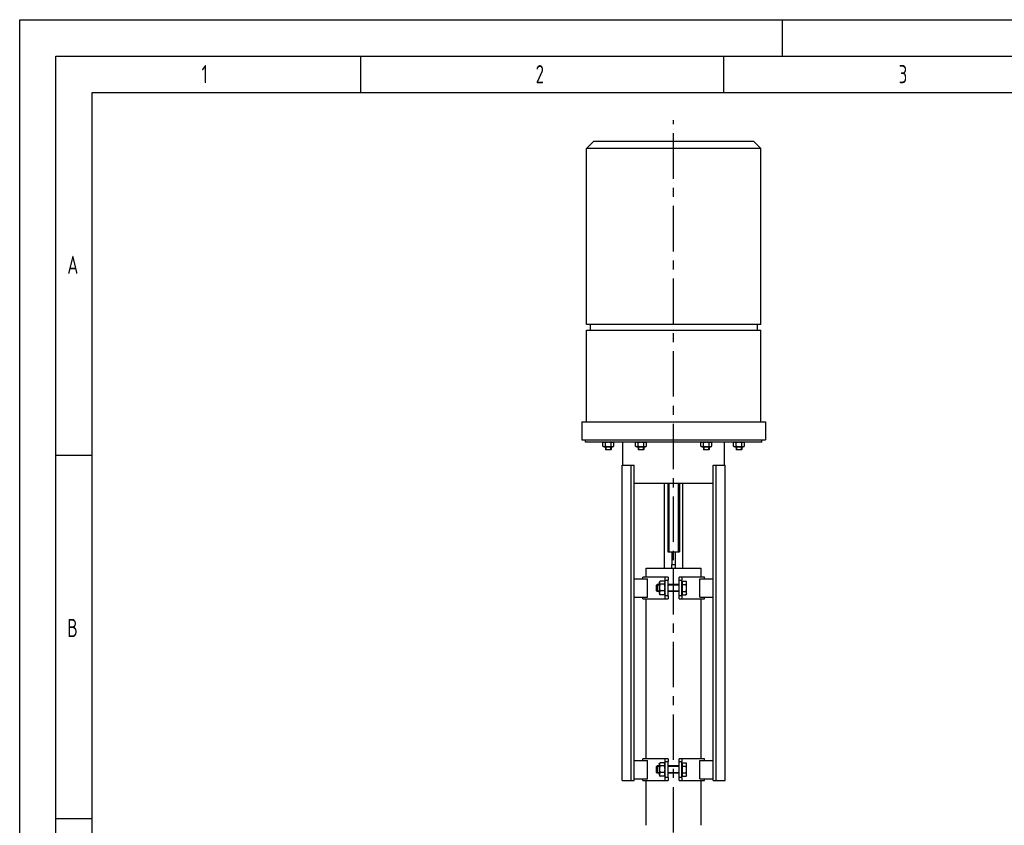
# Model space of a CAD drawing. Header units: millimetres. Extents: x 0 to 5940, y 0 to 4200.
# Tile 31 of 51: x 0 to 1356, y 3091 to 4200. Entities that reach past the tile are written whole.
import ezdxf

# ---------------------------------------------------------------- set-up
doc = ezdxf.new("R2010")
doc.units = ezdxf.units.MM
doc.header["$LTSCALE"] = 50
doc.linetypes.add('MITTE', pattern=[2, 1.25, -0.25, 0.25, -0.25])
doc.layers.get('0').update_dxf_attribs({"linetype": 'CONTINUOUS'})
for name, color, linetype in [('01-LINIE-025', 1, 'CONTINUOUS'), ('02-LINIE-035', 2, 'CONTINUOUS'), ('05-ACHSE', 1, 'MITTE'), ('KSB-BLATTRAND', 2, 'CONTINUOUS')]:
    doc.layers.add(name, color=color, linetype=linetype)
doc.styles.get("Standard").update_dxf_attribs({"font": 'ISOCP.SHX'})

# ---------------------------------------------------------------- blocks, each defined once
blk = doc.blocks.new('Hubmagnet_03')
at = {"layer": '02-LINIE-035'}
for p, q in [((-110, 1087.5), (-120, 1077.5)), ((-110, 1087.5), (110, 1087.5)), ((110, 1087.5), (120, 1077.5)), ((120, 1077.5), (-120, 1077.5)), ((-120, 835.5), (-120, 1077.5)), ((120, 835.5), (120, 1077.5)), ((120, 835.5), (-120, 835.5)), ((-120, 827.5), (120, 827.5)), ((-120, 701.5), (-120, 827.5)), ((-115, 835.5), (-115, 827.5)), ((115, 835.5), (115, 827.5)), ((120, 701.5), (120, 827.5)), ((-126.5, 701.5), (126.5, 701.5)), ((-126.5, 701.5), (-126.5, 676.5)), ((126.5, 701.5), (126.5, 676.5)), ((-126.5, 676.5), (126.5, 676.5)), ((-121.5, 673.5), (-121.5, 676.5)), ((121.5, 673.5), (-121.5, 673.5)), ((-95.8, 673.5), (-97.5, 672.5)), ((-97.5, 667.7), (-97.5, 672.5)), ((-95.8, 666.7), (-97.5, 667.7)), ((-95.8, 666.7), (-84.2, 666.7)), ((-94, 666.7), (-94, 663)), ((-93.8, 667.7), (-93.8, 672.5)), ((-93.3, 666.7), (-93.3, 663)), ((-86.7, 663), (-86.7, 666.7)), ((-86.2, 667.7), (-86.2, 672.5)), ((-86, 666.7), (-86, 663)), ((-84.2, 673.5), (-82.5, 672.5)), ((-84.2, 666.7), (-82.5, 667.7)), ((-82.5, 667.7), (-82.5, 672.5)), ((-69.8, 641.5), (-69.8, 673.5)), ((-50.8, 673.5), (-52.5, 672.5)), ((-52.5, 667.7), (-52.5, 672.5)), ((-50.8, 666.7), (-52.5, 667.7)), ((-50.8, 666.7), (-39.2, 666.7)), ((-49, 666.7), (-49, 663)), ((-48.8, 667.7), (-48.8, 672.5)), ((-48.3, 666.7), (-48.3, 663)), ((-41.7, 663), (-41.7, 666.7)), ((-41.2, 667.7), (-41.2, 672.5)), ((-41, 666.7), (-41, 663)), ((-39.2, 673.5), (-37.5, 672.5)), ((-39.2, 666.7), (-37.5, 667.7)), ((-37.5, 667.7), (-37.5, 672.5)), ((39.2, 673.5), (37.5, 672.5)), ((37.5, 667.7), (37.5, 672.5)), ((39.2, 666.7), (37.5, 667.7)), ((39.2, 666.7), (50.8, 666.7)), ((41, 666.7), (41, 663)), ((41.2, 667.7), (41.2, 672.5)), ((41.7, 666.7), (41.7, 663)), ((48.3, 663), (48.3, 666.7)), ((48.8, 667.7), (48.8, 672.5)), ((49, 666.7), (49, 663)), ((50.8, 673.5), (52.5, 672.5)), ((50.8, 666.7), (52.5, 667.7)), ((52.5, 667.7), (52.5, 672.5)), ((69.9, 641.5), (69.9, 673.5)), ((84.2, 673.5), (82.5, 672.5)), ((82.5, 667.7), (82.5, 672.5)), ((84.2, 666.7), (82.5, 667.7)), ((84.2, 666.7), (95.8, 666.7)), ((86, 666.7), (86, 663)), ((86.2, 667.7), (86.2, 672.5)), ((86.7, 666.7), (86.7, 663)), ((93.3, 663), (93.3, 666.7)), ((93.8, 667.7), (93.8, 672.5)), ((94, 666.7), (94, 663)), ((95.8, 673.5), (97.5, 672.5)), ((95.8, 666.7), (97.5, 667.7)), ((97.5, 667.7), (97.5, 672.5)), ((121.5, 673.5), (121.5, 676.5)), ((-94, 663), (-86, 663)), ((-93.5, 662.5), (-94, 663)), ((-94, 663), (-86, 663)), ((-86.5, 662.5), (-93.5, 662.5)), ((-86.5, 662.5), (-86, 663)), ((-49, 663), (-41, 663)), ((-48.5, 662.5), (-49, 663)), ((-49, 663), (-41, 663)), ((-41.5, 662.5), (-48.5, 662.5)), ((-41.5, 662.5), (-41, 663)), ((41, 663), (49, 663)), ((41.5, 662.5), (41, 663)), ((41, 663), (49, 663)), ((48.5, 662.5), (41.5, 662.5)), ((48.5, 662.5), (49, 663)), ((86, 663), (94, 663)), ((86.5, 662.5), (86, 663)), ((86, 663), (94, 663)), ((93.5, 662.5), (86.5, 662.5)), ((93.5, 662.5), (94, 663)), ((-71.1, 207.5), (-71.1, 641.5)), ((-71.1, 641.5), (-58.6, 641.5)), ((-58.6, 641.5), (-54.2, 641.5)), ((-58.6, 207.5), (-58.6, 641.5)), ((-54.2, 207.5), (-54.2, 641.5)), ((54.2, 641.5), (58.6, 641.5)), ((54.2, 207.5), (54.2, 641.5)), ((58.6, 207.5), (58.6, 641.5)), ((58.6, 641.5), (71.1, 641.5)), ((71.1, 207.5), (71.1, 641.5)), ((54.2, 616.5), (-54.2, 616.5)), ((-12.5, 500), (-12.5, 616.5)), ((-8, 616.5), (-8, 522.5)), ((-6.8, 616.5), (-6.8, 522.5)), ((6.8, 522.5), (6.8, 616.5)), ((8, 616.5), (8, 522.5)), ((12.5, 500), (12.5, 616.5)), ((-8, 522.5), (8, 522.5)), ((-2.5, 522.5), (-2.5, 505)), ((2.5, 505), (2.5, 522.5)), ((-2.5, 505), (2.5, 505)), ((-2.5, 500), (-2.5, 505)), ((2.5, 500), (2.5, 505)), ((-38, 500), (38.1, 500)), ((-38, 487.5), (-38, 500)), ((38.1, 487.5), (38.1, 500)), ((-54.2, 485), (-35.9, 485)), ((-11.5, 487.5), (-42.5, 487.5)), ((-42.5, 485), (-42.5, 487.5)), ((-35.9, 460), (-35.9, 485)), ((-23.5, 476.6), (-22.6, 477.5)), ((-23.5, 468.4), (-23.5, 476.6)), ((-19.9, 476.6), (-23.5, 476.6)), ((-22.6, 477.5), (-22.6, 467.5)), ((-19.9, 477.5), (-22.6, 477.5)), ((-19.9, 479.8), (-19, 481.4)), ((-19.9, 479.8), (-19.9, 465.2)), ((-12.6, 481.7), (-18.8, 481.7)), ((-12.6, 477.6), (-18.8, 477.6)), ((-11.5, 479.8), (-12.4, 481.4)), ((-7.5, 487.5), (-11.5, 487.5)), ((-11.5, 483.5), (-11.5, 487.5)), ((-11.5, 483.5), (-7.5, 483.5)), ((-11.5, 461.5), (-11.5, 483.5)), ((-7.5, 487.5), (-7.5, 483.5)), ((-7.5, 461.5), (-7.5, 483.5)), ((7.5, 477.5), (-7.5, 477.5)), ((7, 476.6), (-7.5, 476.6)), ((7, 477.5), (7, 467.5)), ((11.5, 487.5), (7.5, 487.5)), ((7.5, 483.5), (7.5, 487.5)), ((7.5, 483.5), (11.5, 483.5)), ((7.5, 461.5), (7.5, 483.5)), ((42.5, 487.5), (11.5, 487.5)), ((11.5, 487.5), (11.5, 483.5)), ((11.5, 461.5), (11.5, 483.5)), ((12.1, 479.8), (11.5, 479.8)), ((12.1, 481.7), (17.2, 481.7)), ((12.1, 477.1), (12.1, 481.7)), ((12.1, 477.1), (17.2, 477.1)), ((12.1, 467.9), (12.1, 477.1)), ((17.9, 480.5), (17.2, 481.7)), ((17.9, 479.4), (17.9, 480.5)), ((17.9, 472.5), (17.9, 479.4)), ((35.9, 485), (54.2, 485)), ((35.9, 460), (35.9, 485)), ((42.5, 485), (42.5, 487.5)), ((-23.5, 468.4), (-22.6, 467.5)), ((-23.5, 468.4), (-19.9, 468.4)), ((-19.9, 467.5), (-22.6, 467.5)), ((-19.9, 465.2), (-19, 463.6)), ((-12.6, 468.4), (-18.8, 468.4)), ((-12.6, 463.3), (-18.8, 463.3)), ((-11.5, 465.2), (-12.4, 463.6)), ((-11.5, 457.5), (-11.5, 461.5)), ((-7.5, 461.5), (-11.5, 461.5)), ((-7.5, 468.4), (7, 468.4)), ((7.5, 467.5), (-7.5, 467.5)), ((-7.5, 461.5), (-7.5, 457.5)), ((7.5, 457.5), (7.5, 461.5)), ((11.5, 461.5), (7.5, 461.5)), ((12.1, 465.2), (11.5, 465.2)), ((11.5, 461.5), (11.5, 457.5)), ((12.1, 463.3), (12.1, 467.9)), ((12.1, 467.9), (17.2, 467.9)), ((12.1, 463.3), (17.2, 463.3)), ((17.9, 464.5), (17.2, 463.3)), ((17.9, 465.6), (17.9, 472.5)), ((17.9, 464.5), (17.9, 465.6)), ((-54.2, 460), (-35.9, 460)), ((-42.5, 457.5), (-42.5, 460)), ((-42.5, 457.5), (-11.5, 457.5)), ((-38, 237.5), (-38, 457.5)), ((-11.5, 457.5), (-7.5, 457.5)), ((7.5, 457.5), (11.5, 457.5)), ((11.5, 457.5), (42.5, 457.5)), ((35.9, 460), (54.2, 460)), ((38.1, 237.5), (38.1, 457.5)), ((42.5, 457.5), (42.5, 460)), ((-54.2, 235), (-35.9, 235)), ((-11.5, 237.5), (-42.5, 237.5)), ((-42.5, 235), (-42.5, 237.5)), ((-35.9, 210), (-35.9, 235)), ((-19.9, 229.8), (-19, 231.4)), ((-12.6, 231.7), (-18.8, 231.7)), ((-11.5, 229.8), (-12.4, 231.4)), ((-7.5, 237.5), (-11.5, 237.5)), ((-11.5, 233.5), (-11.5, 237.5)), ((-11.5, 233.5), (-7.5, 233.5)), ((-11.5, 211.5), (-11.5, 233.5)), ((-7.5, 237.5), (-7.5, 233.5)), ((-7.5, 211.5), (-7.5, 233.5)), ((11.5, 237.5), (7.5, 237.5)), ((7.5, 233.5), (7.5, 237.5)), ((7.5, 233.5), (11.5, 233.5)), ((7.5, 211.5), (7.5, 233.5)), ((42.5, 237.5), (11.5, 237.5)), ((11.5, 237.5), (11.5, 233.5)), ((11.5, 211.5), (11.5, 233.5)), ((12.1, 231.7), (17.2, 231.7)), ((12.1, 227.1), (12.1, 231.7)), ((17.9, 230.5), (17.2, 231.7)), ((35.9, 235), (54.2, 235)), ((35.9, 210), (35.9, 235)), ((42.5, 235), (42.5, 237.5)), ((-23.5, 226.6), (-22.6, 227.5)), ((-23.5, 218.4), (-23.5, 226.6)), ((-19.9, 226.6), (-23.5, 226.6)), ((-23.5, 218.4), (-22.6, 217.5)), ((-23.5, 218.4), (-19.9, 218.4)), ((-22.6, 227.5), (-22.6, 217.5)), ((-19.9, 227.5), (-22.6, 227.5)), ((-19.9, 217.5), (-22.6, 217.5)), ((-19.9, 229.8), (-19.9, 215.2)), ((-12.6, 227.6), (-18.8, 227.6)), ((-12.6, 218.4), (-18.8, 218.4)), ((7.5, 227.5), (-7.5, 227.5)), ((7, 226.6), (-7.5, 226.6)), ((-7.5, 218.4), (7, 218.4)), ((7.5, 217.5), (-7.5, 217.5)), ((7, 227.5), (7, 217.5)), ((12.1, 229.8), (11.5, 229.8)), ((12.1, 227.1), (17.2, 227.1)), ((12.1, 217.9), (12.1, 227.1)), ((12.1, 213.3), (12.1, 217.9)), ((12.1, 217.9), (17.2, 217.9)), ((17.9, 229.4), (17.9, 230.5)), ((17.9, 222.5), (17.9, 229.4)), ((17.9, 215.6), (17.9, 222.5)), ((-71.1, 207.5), (-58.6, 207.5)), ((-58.6, 207.5), (-54.2, 207.5)), ((-54.2, 210), (-35.9, 210)), ((-42.5, 207.5), (-42.5, 210)), ((-42.5, 207.5), (-11.5, 207.5)), ((-38, 145.8), (-38, 207.5)), ((-19.9, 215.2), (-19, 213.6)), ((-12.6, 213.3), (-18.8, 213.3)), ((-11.5, 215.2), (-12.4, 213.6)), ((-11.5, 207.5), (-11.5, 211.5)), ((-7.5, 211.5), (-11.5, 211.5)), ((-11.5, 207.5), (-7.5, 207.5)), ((-7.5, 211.5), (-7.5, 207.5)), ((7.5, 207.5), (7.5, 211.5)), ((11.5, 211.5), (7.5, 211.5)), ((7.5, 207.5), (11.5, 207.5)), ((12.1, 215.2), (11.5, 215.2)), ((11.5, 211.5), (11.5, 207.5)), ((11.5, 207.5), (42.5, 207.5)), ((12.1, 213.3), (17.2, 213.3)), ((17.9, 214.5), (17.2, 213.3)), ((17.9, 214.5), (17.9, 215.6)), ((35.9, 210), (54.2, 210)), ((38.1, 145.8), (38.1, 207.5)), ((42.5, 207.5), (42.5, 210)), ((54.2, 207.5), (58.6, 207.5)), ((58.6, 207.5), (71.1, 207.5))]:
    blk.add_line(p, q, dxfattribs=at)
for points, weights in [([(-93.8, 672.5), (-95.6, 673.6), (-97.5, 672.5)], [1, 1.15470053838, 1]), ([(-97.5, 667.7), (-95.6, 666.6), (-93.8, 667.7)], [1, 1.15470053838, 1]), ([(-86.2, 672.5), (-90, 673.6), (-93.8, 672.5)], [1, 1.15470053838, 1]), ([(-93.8, 667.7), (-90, 666.6), (-86.2, 667.7)], [1, 1.15470053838, 1]), ([(-82.5, 672.5), (-84.4, 673.6), (-86.2, 672.5)], [1, 1.15470053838, 1]), ([(-86.2, 667.7), (-84.4, 666.6), (-82.5, 667.7)], [1, 1.15470053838, 1]), ([(-48.8, 672.5), (-50.6, 673.6), (-52.5, 672.5)], [1, 1.15470053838, 1]), ([(-52.5, 667.7), (-50.6, 666.6), (-48.8, 667.7)], [1, 1.15470053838, 1]), ([(-41.2, 672.5), (-45, 673.6), (-48.8, 672.5)], [1, 1.15470053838, 1]), ([(-48.8, 667.7), (-45, 666.6), (-41.2, 667.7)], [1, 1.15470053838, 1]), ([(-37.5, 672.5), (-39.4, 673.6), (-41.2, 672.5)], [1, 1.15470053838, 1]), ([(-41.2, 667.7), (-39.4, 666.6), (-37.5, 667.7)], [1, 1.15470053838, 1]), ([(41.2, 672.5), (39.4, 673.6), (37.5, 672.5)], [1, 1.15470053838, 1]), ([(37.5, 667.7), (39.4, 666.6), (41.2, 667.7)], [1, 1.15470053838, 1]), ([(48.8, 672.5), (45, 673.6), (41.2, 672.5)], [1, 1.15470053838, 1]), ([(41.2, 667.7), (45, 666.6), (48.8, 667.7)], [1, 1.15470053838, 1]), ([(52.5, 672.5), (50.6, 673.6), (48.8, 672.5)], [1, 1.15470053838, 1]), ([(48.8, 667.7), (50.6, 666.6), (52.5, 667.7)], [1, 1.15470053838, 1]), ([(86.2, 672.5), (84.4, 673.6), (82.5, 672.5)], [1, 1.15470053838, 1]), ([(82.5, 667.7), (84.4, 666.6), (86.2, 667.7)], [1, 1.15470053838, 1]), ([(93.8, 672.5), (90, 673.6), (86.2, 672.5)], [1, 1.15470053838, 1]), ([(86.2, 667.7), (90, 666.6), (93.8, 667.7)], [1, 1.15470053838, 1]), ([(97.5, 672.5), (95.6, 673.6), (93.8, 672.5)], [1, 1.15470053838, 1]), ([(93.8, 667.7), (95.6, 666.6), (97.5, 667.7)], [1, 1.15470053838, 1]), ([(-18.8, 481.7), (-20.1, 479.7), (-18.8, 477.6)], [1, 1.15470053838, 1]), ([(-18.8, 477.6), (-20.1, 473), (-18.8, 468.4)], [1, 1.15470053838, 1]), ([(-12.6, 477.6), (-11.3, 479.7), (-12.6, 481.7)], [1, 1.15470053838, 1]), ([(-12.6, 468.4), (-11.3, 473), (-12.6, 477.6)], [1, 1.15470053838, 1]), ([(17.9, 479.4), (17.9, 480.5), (17.2, 481.7)], [1, 1.0379548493, 1]), ([(17.2, 477.1), (17.9, 478.4), (17.9, 479.4)], [1, 1.0379548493, 1]), ([(17.9, 472.5), (17.9, 474.6), (17.2, 477.1)], [1, 1.0379548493, 1]), ([(-18.8, 468.4), (-20.1, 465.8), (-18.8, 463.3)], [1, 1.15470053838, 1]), ([(-18.8, 463.3), (-18.9, 463.4), (-19, 463.6)], [1, 1.0098266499, 1.01840491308]), ([(-12.6, 463.3), (-11.3, 465.8), (-12.6, 468.4)], [1, 1.15470053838, 1]), ([(-12.4, 463.6), (-12.5, 463.4), (-12.6, 463.3)], [1.01840491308, 1.0098266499, 1]), ([(17.2, 467.9), (17.9, 470.4), (17.9, 472.5)], [1, 1.0379548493, 1]), ([(17.9, 465.6), (17.9, 466.6), (17.2, 467.9)], [1, 1.0379548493, 1]), ([(17.2, 463.3), (17.9, 464.5), (17.9, 465.6)], [1, 1.0379548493, 1]), ([(-18.8, 231.7), (-20.1, 229.7), (-18.8, 227.6)], [1, 1.15470053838, 1]), ([(-12.6, 227.6), (-11.3, 229.7), (-12.6, 231.7)], [1, 1.15470053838, 1]), ([(17.9, 229.4), (17.9, 230.5), (17.2, 231.7)], [1, 1.0379548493, 1]), ([(-18.8, 227.6), (-20.1, 223), (-18.8, 218.4)], [1, 1.15470053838, 1]), ([(-18.8, 218.4), (-20.1, 215.8), (-18.8, 213.3)], [1, 1.15470053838, 1]), ([(-12.6, 218.4), (-11.3, 223), (-12.6, 227.6)], [1, 1.15470053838, 1]), ([(-12.6, 213.3), (-11.3, 215.8), (-12.6, 218.4)], [1, 1.15470053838, 1]), ([(17.2, 227.1), (17.9, 228.4), (17.9, 229.4)], [1, 1.0379548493, 1]), ([(17.9, 222.5), (17.9, 224.6), (17.2, 227.1)], [1, 1.0379548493, 1]), ([(17.2, 217.9), (17.9, 220.4), (17.9, 222.5)], [1, 1.0379548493, 1]), ([(17.9, 215.6), (17.9, 216.6), (17.2, 217.9)], [1, 1.0379548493, 1]), ([(-18.8, 213.3), (-18.9, 213.4), (-19, 213.6)], [1, 1.0098266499, 1.01840491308]), ([(-12.4, 213.6), (-12.5, 213.4), (-12.6, 213.3)], [1.01840491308, 1.0098266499, 1]), ([(17.2, 213.3), (17.9, 214.5), (17.9, 215.6)], [1, 1.0379548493, 1])]:
    blk.add_rational_spline(points, weights, degree=2, dxfattribs=at)
blk = doc.blocks.new('Rahmen_A2')
at = {"color": 1, "ltscale": 150}
for p, q in [((0, 0), (0, 420)), ((0, 420), (594, 420)), ((10, 10), (10, 410)), ((10, 410), (584, 410))]:
    blk.add_line(p, q, dxfattribs=at)
at = {"layer": 'KSB-BLATTRAND'}
for p, q in [((105, 420), (105, 415)), ((5, 5), (5, 415)), ((5, 415), (589, 415)), ((47, 410), (47, 415)), ((97, 410), (97, 415)), ((10, 360), (5, 360)), ((10, 310), (5, 310))]:
    blk.add_line(p, q, dxfattribs=at)
at = {"layer": 'KSB-BLATTRAND', "width": 0.75}
for s, p in [('1', (25.0625, 411.25)), ('2', (71.0625, 411.25)), ('3', (121.0625, 411.25)), ('A', (6.5625, 385)), ('B', (6.5625, 335))]:
    blk.add_text(s, height=2.5, dxfattribs=at).set_placement(p)

msp = doc.modelspace()

# ---------------------------------------------------------------- linework, layer by layer
at = {"layer": '05-ACHSE'}
msp.add_line((900.7, 2181.1), (900.7, 4061.6), dxfattribs=at)

# ---------------------------------------------------------------- block references
at = {"layer": '01-LINIE-025'}
msp.add_blockref('Hubmagnet_03', (900.7, 2945.1), dxfattribs=at)
at = {"layer": 'KSB-BLATTRAND', "xscale": 10, "yscale": 10, "zscale": 10}
msp.add_blockref('Rahmen_A2', (0, 0), dxfattribs=at)

doc.saveas('drawing.dxf')
